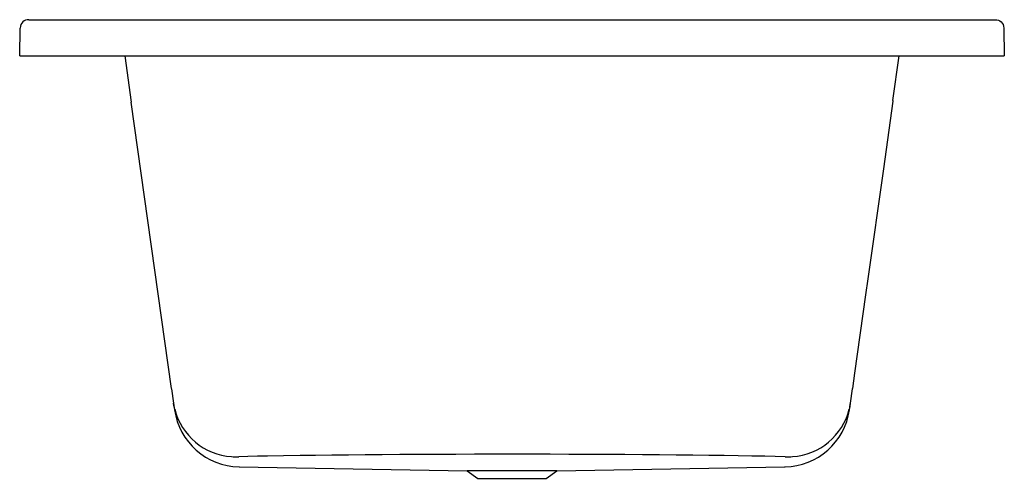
# Model space of a CAD drawing. Header units: millimetres. Extents: x 6127.357 to 6128.309, y 4503.828 to 4504.271.
import ezdxf

# ---------------------------------------------------------------- set-up
doc = ezdxf.new("R2010")
doc.units = ezdxf.units.MM
doc.layers.add('SANINDUSA', color=3, linetype='Continuous')

msp = doc.modelspace()

# ---------------------------------------------------------------- linework, layer by layer
at = {"layer": 'SANINDUSA'}
for p, q in [((6127.36611, 4504.27125), (6128.29998, 4504.27125)), ((6127.38967, 4504.271), (6127.38967, 4504.271)), ((6128.27648, 4504.271), (6128.27648, 4504.271)), ((6127.35743, 4504.23624), (6127.3579, 4504.2629)), ((6128.30819, 4504.2629), (6128.30866, 4504.23624)), ((6127.35743, 4504.23624), (6128.30866, 4504.23624)), ((6127.45893, 4504.23624), (6127.46521, 4504.19149)), ((6128.20108, 4504.19295), (6128.20717, 4504.23624)), ((6127.50416, 4503.91439), (6127.46521, 4504.19149)), ((6127.5042, 4503.91408), (6127.50615, 4503.90023)), ((6128.15994, 4503.90023), (6128.16192, 4503.91429)), ((6128.16192, 4503.91429), (6128.16195, 4503.91451)), ((6127.50615, 4503.90023), (6127.50705, 4503.89382)), ((6128.15904, 4503.89382), (6128.15992, 4503.9001)), ((6127.56931, 4503.83874), (6127.78961, 4503.83489)), ((6127.56931, 4503.83874), (6127.56963, 4503.83874)), ((6127.87648, 4503.83489), (6128.09678, 4503.83874)), ((6128.09646, 4503.83874), (6128.09678, 4503.83874)), ((6127.78961, 4503.83489), (6127.79995, 4503.82765)), ((6127.87648, 4503.83489), (6127.78961, 4503.83489)), ((6127.79995, 4503.82765), (6127.86614, 4503.82765)), ((6127.86614, 4503.82765), (6127.87648, 4503.83489))]:
    msp.add_line(p, q, dxfattribs=at)
at = {"layer": 'SANINDUSA', "flags": 128}
for points in [[(6127.36611, 4504.27125), (6127.36454, 4504.27113), (6127.36302, 4504.27071), (6127.36161, 4504.27), (6127.36037, 4504.26903), (6127.35935, 4504.26783), (6127.35858, 4504.26646), (6127.35809, 4504.26496), (6127.35791, 4504.2629)], [(6128.29998, 4504.27125), (6128.30155, 4504.27113), (6128.30307, 4504.27071), (6128.30448, 4504.27), (6128.30572, 4504.26903), (6128.30674, 4504.26783), (6128.30751, 4504.26646), (6128.308, 4504.26496), (6128.30819, 4504.2629)], [(6128.20102, 4504.19259), (6128.19179, 4504.12691), (6128.17687, 4504.02067), (6128.17466, 4504.00499), (6128.16404, 4503.92941), (6128.16194, 4503.91445)], [(6128.20108, 4504.19295), (6128.20108, 4504.1929), (6128.20107, 4504.19286), (6128.20106, 4504.19281), (6128.20105, 4504.19277), (6128.20105, 4504.19273), (6128.20104, 4504.19268), (6128.20103, 4504.19264), (6128.20102, 4504.19259)], [(6127.50672, 4503.89691), (6127.50616, 4503.90018), (6127.50615, 4503.90023)], [(6127.50724, 4503.89457), (6127.50694, 4503.89584), (6127.50672, 4503.89691)], [(6128.15938, 4503.89691), (6128.15915, 4503.89585), (6128.15885, 4503.89457)], [(6128.09705, 4503.84859), (6128.08742, 4503.84881), (6128.0772, 4503.84902), (6128.06479, 4503.84925), (6128.05167, 4503.84946), (6128.03789, 4503.84967), (6128.02305, 4503.84986), (6128.00759, 4503.85004), (6127.99158, 4503.85021), (6127.97549, 4503.85035), (6127.95896, 4503.85048), (6127.94205, 4503.8506), (6127.9243, 4503.8507), (6127.90624, 4503.85078), (6127.88796, 4503.85084), (6127.86976, 4503.85089), (6127.85142, 4503.85091), (6127.83305, 4503.85092), (6127.81491, 4503.85091), (6127.79681, 4503.85089), (6127.77884, 4503.85084), (6127.76052, 4503.85078), (6127.74243, 4503.8507), (6127.72464, 4503.8506), (6127.70769, 4503.85049), (6127.69112, 4503.85036), (6127.67499, 4503.85021), (6127.6589, 4503.85005), (6127.64337, 4503.84987), (6127.62847, 4503.84967), (6127.61225, 4503.84943), (6127.59697, 4503.84917), (6127.58717, 4503.84898), (6127.57785, 4503.84879), (6127.56904, 4503.84859)]]:
    msp.add_lwpolyline(points, dxfattribs=at)
at = {"layer": 'SANINDUSA'}
for centre, radius, start, end in [((6127.5134, 4504.19842), 0.04868, 186.888, 188.18692), ((6127.57043, 4503.90273), 0.064, 188, 269), ((6127.56622, 4503.90936), 0.06081, 194.08117, 266.02918), ((6128.09567, 4503.90273), 0.064, 271, 352), ((6128.09987, 4503.90936), 0.06081, 273.96943, 345.92022), ((6128.10379, 4503.90812), 0.05671, 348.59482, 351.99979), ((6127.56643, 4503.90657), 0.05804, 265.63001, 272.578), ((6128.09966, 4503.90668), 0.05815, 267.42862, 274.36337)]:
    msp.add_arc(centre, radius, start, end, dxfattribs=at)

doc.saveas('drawing.dxf')
